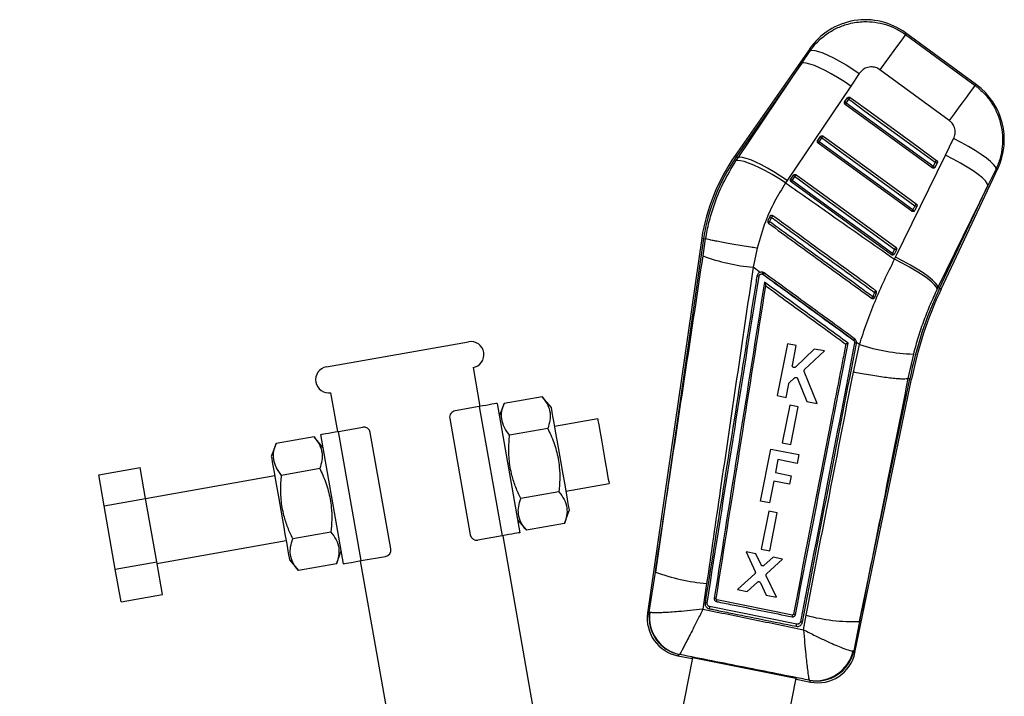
# Model space of a CAD drawing. Extents: x 46 to 629, y 29 to 396.
# Tile 3 of 12: x 254 to 344, y 91 to 153. Entities that reach past the tile are written whole.
import ezdxf

# ---------------------------------------------------------------- set-up
doc = ezdxf.new("R2010")
doc.units = 0
doc.header["$LTSCALE"] = 1.5
doc.layers.get('0').update_dxf_attribs({"linetype": 'CONTINUOUS'})
doc.styles.add('SLDTEXTSTYLE0', font='TXT', dxfattribs={"width": 0.75})
doc.dimstyles.new('SLDDIMSTYLE5', dxfattribs={"dimtxt": 5.25, "dimasz": 4.953, "dimexe": 0, "dimexo": 0.0625, "dimgap": 1.3125, "dimtad": 1, "dimdec": 4, "dimlfac": 2.5, "dimzin": 12, "dimtxsty": 'SLDTEXTSTYLE0', "dimsah": 1, "dimcen": 0.09, "dimazin": 3, "dimtfac": 1, "dimtofl": 0, "dimtmove": 0, "dimatfit": 3, "dimtolj": 1, "dimtzin": 12})

# ---------------------------------------------------------------- blocks, each defined once
blk = doc.blocks.new('_D_10')
at = {"color": 179, "linetype": 'CONTINUOUS'}
blk.add_line((274.61, 29.323), (254.792, 29.323), dxfattribs=at)
blk.add_arc((298.498, 29.323), 42.206, 100, 180, dxfattribs=at)
for points in [[(291.169, 70.887), (286.174, 70.485), (286.525, 69.002)], [(256.292, 29.323), (257.342, 34.223), (255.821, 34.312)]]:
    blk.add_solid(points, dxfattribs=at)
at = {"color": 179, "linetype": 'CONTINUOUS', "insert": (254.289, 51.658, 0.06), "char_height": 5.25, "attachment_point": 1, "rotation": 54.59006, "style": 'SLDTEXTSTYLE0'}
blk.add_mtext('80°', dxfattribs=at)

msp = doc.modelspace()

# ---------------------------------------------------------------- linework, layer by layer
at = {"color": 7, "linetype": 'CONTINUOUS'}
for p, q in [((341.813191, 146.697971), (335.315365, 151.454386)), ((326.553362, 149.998474), (319.729976, 140.227365)), ((325.822829, 148.668205), (326.597701, 149.819579)), ((325.822829, 148.668205), (319.863358, 140.134221)), ((319.998877, 140.039593), (325.822829, 148.668205)), ((331.092156, 147.742119), (330.314945, 146.592524)), ((339.321897, 143.435806), (332.972147, 148.082071)), ((330.314945, 146.592524), (324.490473, 137.964761)), ((329.754873, 145.150301), (329.761583, 145.160663)), ((329.761583, 145.160663), (330.0046, 145.508671)), ((329.892363, 145.030021), (329.804074, 144.908687)), ((329.892363, 145.030021), (330.135385, 145.378029)), ((337.767879, 139.11179), (329.804074, 144.908687)), ((327.285723, 141.614461), (327.292478, 141.624894)), ((327.292478, 141.624894), (327.535497, 141.972902)), ((327.423271, 141.494253), (327.666291, 141.842252)), ((338.982553, 140.272087), (339.722436, 141.78437)), ((335.898352, 135.13959), (327.334973, 141.372928)), ((319.798761, 139.739391), (319.998877, 140.039593)), ((319.863358, 140.134221), (319.998877, 140.039593)), ((334.410486, 130.9423), (338.982553, 140.272087)), ((338.04015, 139.624047), (337.856146, 139.233088)), ((337.856146, 139.233088), (337.767879, 139.11179)), ((338.039819, 139.180347), (338.012724, 139.138996)), ((338.223823, 139.571306), (338.039819, 139.180347)), ((338.58361, 128.032389), (343.764511, 139.040291)), ((343.602725, 139.011878), (342.860214, 137.500944)), ((324.490473, 137.964761), (324.345399, 137.745124)), ((324.816589, 138.078648), (324.823375, 138.089135)), ((324.823375, 138.089135), (325.066394, 138.437143)), ((334.028826, 131.1674), (324.86587, 137.837168)), ((324.954175, 137.958476), (325.197194, 138.306483)), ((342.860214, 137.500944), (338.289144, 128.170988)), ((338.436415, 128.101671), (342.860214, 137.500944)), ((335.986637, 135.260889), (335.898352, 135.13959)), ((336.170641, 135.651847), (335.986637, 135.260889)), ((336.170293, 135.208148), (336.143256, 135.166868)), ((336.354301, 135.599115), (336.170293, 135.208148)), ((322.901655, 134.659743), (322.732622, 134.256151)), ((322.920569, 134.693154), (322.901655, 134.659743)), ((316.67315, 132.686621), (311.730002, 98.401221)), ((316.833966, 132.661998), (312.435016, 102.151128)), ((316.67315, 132.686621), (316.833966, 132.661998)), ((316.801395, 131.056472), (317.035802, 132.631045)), ((316.833966, 132.661998), (317.035592, 132.631117)), ((317.035802, 132.631045), (317.035592, 132.631117)), ((321.758057, 131.761107), (321.379128, 130.016812)), ((334.301124, 131.679648), (334.11712, 131.288689)), ((334.484774, 131.626916), (334.300766, 131.235957)), ((334.300766, 131.235957), (334.27377, 131.194713)), ((334.31964, 130.755698), (334.410486, 130.9423)), ((322.013242, 129.556313), (321.379128, 130.016812)), ((322.230466, 129.398563), (322.302096, 129.362657)), ((322.54174, 128.322139), (322.541638, 128.321486)), ((338.289144, 128.170988), (338.208767, 128.006747)), ((338.436415, 128.101671), (338.289144, 128.170988)), ((332.464275, 127.214691), (332.493516, 127.262121)), ((282.347358, 120.915961), (295.346821, 123.208114)), ((324.520717, 123.035273), (323.5794, 118.28551)), ((325.329023, 122.875252), (324.520717, 123.035273)), ((324.96751, 121.05101), (325.329023, 122.875252)), ((326.977634, 122.548863), (325.244824, 120.898352)), ((327.900074, 122.36624), (326.977634, 122.548863)), ((330.552602, 120.438081), (331.106707, 122.95275)), ((330.564485, 123.351845), (330.598701, 123.321706)), ((330.830631, 123.059565), (330.838401, 123.147613)), ((331.106707, 122.95275), (330.838401, 123.147613)), ((326.09024, 120.666077), (327.900074, 122.36624)), ((336.039562, 122.084921), (335.543013, 119.851951)), ((295.763576, 120.844579), (296.38871, 117.29927)), ((324.684436, 119.459504), (325.173046, 119.910298)), ((325.44056, 119.849707), (326.285295, 117.74977)), ((327.245059, 117.559744), (326.050347, 120.482856)), ((331.115634, 97.630815), (335.712001, 119.817708)), ((335.543013, 119.851951), (335.542673, 119.851862)), ((335.712001, 119.817708), (335.543013, 119.851951)), ((335.712001, 119.817708), (335.871445, 119.785397)), ((324.387764, 118.125462), (324.634436, 119.37024)), ((330.695099, 94.798916), (335.871445, 119.785397)), ((283.389248, 115.007113), (282.764114, 118.552421)), ((302.081744, 118.190367), (298.593001, 117.575207)), ((302.890009, 117.227114), (302.081744, 118.190367)), ((323.5794, 118.28551), (324.387764, 118.125462)), ((296.329621, 117.28885), (294.113804, 116.898142)), ((296.329621, 117.28885), (298.413399, 105.471158)), ((297.954554, 117.575373), (300.038332, 105.75768)), ((298.593001, 117.575207), (298.162932, 116.3936)), ((324.729484, 117.427435), (324.044989, 113.973483)), ((325.502307, 117.274429), (324.729484, 117.427435)), ((324.817861, 113.820459), (325.502307, 117.274429)), ((326.285295, 117.74977), (327.245059, 117.559744)), ((293.627108, 116.203069), (295.502508, 105.567145)), ((283.448336, 115.017533), (285.664153, 115.408242)), ((302.593049, 115.290613), (299.104305, 114.675453)), ((307.161504, 116.152523), (303.202575, 115.45446)), ((281.223515, 114.5125), (277.734773, 113.89734)), ((282.031781, 113.549247), (281.223515, 114.5125)), ((283.907181, 102.913323), (281.823403, 114.731015)), ((285.532114, 103.199841), (283.448336, 115.017533)), ((288.234627, 104.285621), (286.359227, 114.921546)), ((277.734773, 113.89734), (277.304704, 112.715733)), ((324.044989, 113.973483), (324.817861, 113.820459)), ((322.063315, 108.646513), (323.00418, 113.39641)), ((323.00418, 113.39641), (325.560354, 112.890081)), ((325.560354, 112.890081), (325.401782, 112.089535)), ((261.516362, 111.036943), (265.298024, 111.703753)), ((265.796193, 108.878489), (265.298024, 111.703753)), ((323.653959, 112.435746), (323.419694, 111.253075)), ((325.401782, 112.089535), (323.653959, 112.435746)), ((262.014533, 108.211678), (261.516362, 111.036943)), ((277.617271, 110.943079), (265.799577, 108.859302)), ((281.73482, 111.612746), (278.246078, 110.997586)), ((323.419694, 111.253075), (324.858199, 110.968135)), ((324.858199, 110.968135), (324.701618, 110.177657)), ((304.244465, 109.545612), (308.203392, 110.243679)), ((323.263114, 110.462597), (322.871668, 108.486394)), ((324.701618, 110.177657), (323.263114, 110.462597)), ((303.615658, 109.491105), (300.126915, 108.875949)), ((262.014533, 108.211678), (265.796193, 108.878489)), ((263.03703, 102.412805), (262.014533, 108.211678)), ((266.818692, 103.079615), (265.796193, 108.878489)), ((322.871668, 108.486394), (322.063315, 108.646513)), ((304.126963, 106.591356), (304.557032, 107.772958)), ((322.805853, 107.716131), (322.12136, 104.26213)), ((323.578678, 107.563124), (322.805853, 107.716131)), ((322.894239, 104.109105), (323.578678, 107.563124)), ((299.829955, 106.939448), (300.638219, 105.976195)), ((304.126963, 106.591356), (300.638219, 105.976195)), ((282.75743, 105.813238), (279.268687, 105.198078)), ((298.413399, 105.471158), (296.197582, 105.080449)), ((298.472488, 105.481578), (307.068072, 56.733594)), ((266.841466, 102.950454), (278.659159, 105.034235)), ((283.268734, 102.913484), (283.698804, 104.095091)), ((285.532114, 103.199841), (287.747931, 103.590549)), ((321.6179, 103.822735), (320.730695, 103.998388)), ((320.730695, 103.998388), (321.570074, 102.194741)), ((322.103778, 102.8073), (321.6179, 103.822735)), ((322.12136, 104.26213), (322.894239, 104.109105)), ((263.03703, 102.412805), (266.818692, 103.079615)), ((267.343019, 100.106007), (266.818692, 103.079615)), ((278.971726, 103.261581), (279.779992, 102.298328)), ((283.268734, 102.913484), (279.779992, 102.298328)), ((291.984832, 66.259131), (285.473026, 103.18942)), ((323.201848, 103.509131), (322.364717, 102.754894)), ((322.615658, 102.006522), (324.070836, 103.337085)), ((324.070836, 103.337085), (323.201848, 103.509131)), ((263.561359, 99.439196), (263.03703, 102.412805)), ((311.881754, 98.499323), (312.435016, 102.151128)), ((321.530887, 102.001863), (319.940214, 100.565357)), ((323.510574, 99.858439), (322.578064, 101.813344)), ((317.127353, 101.101835), (316.788939, 98.766587)), ((320.844316, 100.386351), (321.776292, 101.238534)), ((322.039626, 101.185913), (322.570755, 100.044521)), ((263.561359, 99.439196), (267.343019, 100.106007)), ((319.940214, 100.565357), (320.844316, 100.386351)), ((322.570755, 100.044521), (323.510574, 99.858439)), ((317.999006, 99.716107), (317.998961, 99.715821)), ((324.966857, 98.229363), (318.06417, 99.622892)), ((311.881754, 98.499323), (311.918407, 98.483065)), ((325.367365, 97.388889), (317.396486, 98.996006)), ((325.063569, 98.294693), (325.06035, 98.282967)), ((325.982597, 96.885872), (326.234248, 98.200798)), ((325.877966, 97.543201), (325.883219, 97.566844)), ((331.115634, 97.630815), (330.584284, 94.951619)), ((314.646466, 94.617603), (314.63424, 94.611251)), ((330.518185, 94.945334), (330.584284, 94.951619)), ((311.088279, 70.244122), (315.854859, 94.30792)), ((314.491282, 94.500722), (315.641682, 94.27285)), ((325.295158, 92.437973), (315.831647, 94.312516)), ((325.271892, 92.442582), (321.514416, 73.473191)), ((325.455657, 92.328888), (326.621481, 92.097959)), ((326.523958, 92.259472), (326.508497, 92.275423))]:
    msp.add_line(p, q, dxfattribs=at)
at = {"color": 8, "linetype": 'CONTINUOUS'}
msp.add_line((319.863358, 140.134221), (319.729976, 140.227365), dxfattribs=at)
at = {"color": 8, "linetype": 'CONTINUOUS', "flags": 128}
for points in [[(335.315365, 151.454386), (335.316903, 151.436639), (335.328749, 151.299792)], [(326.597701, 149.819579), (326.55848, 149.977821), (326.553362, 149.998474)], [(341.677592, 146.652257), (341.798171, 146.692911), (341.813191, 146.697971)], [(343.764511, 139.040291), (343.746657, 139.037162), (343.602725, 139.011878)], [(338.436415, 128.101671), (338.500788, 128.07137), (338.546792, 128.049716), (338.574406, 128.036725), (338.58361, 128.032389)], [(311.730002, 98.401221), (311.746636, 98.411973), (311.881754, 98.499323)], [(314.63424, 94.611251), (314.506953, 94.512836), (314.491282, 94.500722)], [(330.584284, 94.951619), (330.682944, 94.815667), (330.695099, 94.798916)], [(326.621481, 92.097959), (326.610786, 92.115675), (326.523958, 92.259472)]]:
    msp.add_lwpolyline(points, dxfattribs=at)
at = {"color": 7, "linetype": 'CONTINUOUS', "flags": 128}
for points in [[(335.328749, 151.299792), (335.254948, 151.199254), (335.105514, 150.995388), (334.884486, 150.693694), (334.597843, 150.30235), (334.25334, 149.831927), (333.860298, 149.295163), (333.429348, 148.70657), (332.972147, 148.082071)], [(335.328749, 151.299792), (338.528781, 148.957276), (341.677592, 146.652257)], [(326.597701, 149.819579), (326.763669, 149.8622), (327.01478, 149.841833), (327.345431, 149.758917), (327.748246, 149.615311), (328.214232, 149.414226), (328.732996, 149.160141), (329.292952, 148.858723), (329.881617, 148.516696), (330.485842, 148.141715), (331.092156, 147.742119)], [(330.314945, 146.592524), (329.710836, 146.989688), (329.108747, 147.362506), (328.521996, 147.702753), (327.963555, 148.002884), (327.445782, 148.256263), (326.980128, 148.457294), (326.576889, 148.601526), (326.24499, 148.685774), (325.99177, 148.708161), (325.822829, 148.668205)], [(341.677592, 146.652257), (341.6038, 146.551737), (341.454414, 146.347943), (341.233476, 146.046382), (340.946954, 145.6552), (340.602598, 145.184991), (340.209722, 144.648441), (339.778937, 144.060081), (339.321897, 143.435806)], [(337.856146, 139.233088), (337.560723, 139.44813), (336.379035, 140.308296), (331.652277, 143.748963), (329.892363, 145.030021)], [(330.135385, 145.378029), (330.156176, 145.406595), (330.176905, 145.43508), (330.196798, 145.462402), (330.215105, 145.487544), (330.231131, 145.509556), (330.244278, 145.527616), (330.25405, 145.541027), (330.260076, 145.549297)], [(330.135385, 145.378029), (330.430808, 145.162987), (331.612495, 144.302821), (336.339249, 140.862155), (338.04015, 139.624047)], [(330.260076, 145.549297), (330.555499, 145.334255), (331.737191, 144.474098), (336.463959, 141.03345), (338.164864, 139.795351)], [(327.334973, 141.372928), (327.336594, 141.375154), (327.341408, 141.38177), (327.349271, 141.392579), (327.359947, 141.407242), (327.37311, 141.425329), (327.388369, 141.446295), (327.405258, 141.469505), (327.423271, 141.494253)], [(335.986637, 135.260889), (335.691214, 135.47593), (334.509522, 136.336097), (329.782764, 139.776754), (327.423271, 141.494253)], [(327.666291, 141.842252), (327.687082, 141.870817), (327.707814, 141.899302), (327.727707, 141.926625), (327.74601, 141.951775), (327.762037, 141.973787), (327.775182, 141.991839), (327.784952, 142.005259), (327.790978, 142.013538)], [(327.666291, 141.842252), (327.961714, 141.62721), (329.143401, 140.767053), (333.870164, 137.326386), (336.170641, 135.651847)], [(327.790978, 142.013538), (328.086401, 141.798496), (329.268093, 140.938329), (333.99486, 137.497681), (336.295342, 135.823151)], [(343.602725, 139.011878), (343.54888, 139.190888), (343.381237, 139.41943), (343.104196, 139.691505), (342.725017, 139.999985), (342.253645, 140.33679), (341.702434, 140.693077), (341.085838, 141.059503), (340.42002, 141.426474), (339.722436, 141.78437)], [(324.345399, 137.745124), (323.732136, 138.13138), (323.121115, 138.493407), (322.525915, 138.823175), (321.959759, 139.113337), (321.435226, 139.357462), (320.963976, 139.550116), (320.556472, 139.687025), (320.221775, 139.76514), (319.96732, 139.782727), (319.798761, 139.739391)], [(324.490473, 137.964761), (323.88643, 138.361844), (323.284415, 138.734573), (322.69774, 139.074713), (322.13938, 139.374745), (321.621678, 139.628026), (321.156087, 139.828959), (320.752899, 139.973101), (320.421032, 140.057268), (320.167824, 140.079593), (319.998877, 140.039593)], [(338.04015, 139.624047), (338.060941, 139.652613), (338.08167, 139.681098), (338.101568, 139.70842), (338.119874, 139.733571), (338.135905, 139.755583), (338.149056, 139.773643), (338.158833, 139.787063), (338.164864, 139.795351)], [(342.860214, 137.500944), (342.8015, 137.681556), (342.630406, 137.91109), (342.351372, 138.183594), (341.971629, 138.491994), (341.501031, 138.828307), (340.951786, 139.183789), (340.338137, 139.54924), (339.675998, 139.915174), (338.982553, 140.272087)], [(324.954175, 137.958476), (324.936162, 137.933728), (324.919273, 137.910527), (324.904013, 137.88957), (324.890848, 137.871483), (324.880171, 137.856811), (324.872307, 137.846011), (324.867491, 137.839395), (324.86587, 137.837168)], [(334.11712, 131.288689), (333.821697, 131.503731), (332.640005, 132.363897), (327.913242, 135.804546), (324.954175, 137.958476)], [(325.321875, 138.477769), (325.315851, 138.46949), (325.306083, 138.456079), (325.292938, 138.438019), (325.276914, 138.415998), (325.25861, 138.390857), (325.238717, 138.363525), (325.217986, 138.335049), (325.197194, 138.306483)], [(325.197194, 138.306483), (325.492617, 138.091442), (326.674307, 137.231275), (331.40107, 133.790627), (334.301124, 131.679648)], [(325.321875, 138.477769), (325.617298, 138.262728), (326.798992, 137.40257), (331.525761, 133.961922), (334.425815, 131.850952)], [(336.170641, 135.651847), (336.191433, 135.680413), (336.212162, 135.708889), (336.232055, 135.736221), (336.250361, 135.761371), (336.266392, 135.783383), (336.279539, 135.801443), (336.289311, 135.814872), (336.295342, 135.823151)], [(334.425815, 131.850952), (334.419789, 131.842673), (334.410017, 131.829253), (334.396874, 131.811183), (334.380843, 131.789171), (334.362542, 131.764021), (334.342649, 131.73669), (334.321915, 131.708213), (334.301124, 131.679648)], [(334.11712, 131.288689), (334.099109, 131.263941), (334.08222, 131.240749), (334.066962, 131.219783), (334.053802, 131.201705), (334.043126, 131.187042), (334.035263, 131.176233), (334.030449, 131.169626), (334.028826, 131.1674)], [(338.208767, 128.006747), (338.149119, 128.186804), (337.976953, 128.415167), (337.696724, 128.685936), (337.315699, 128.992074), (336.84375, 129.325661), (336.293111, 129.678049), (335.67804, 130.040112), (335.014488, 130.40246), (334.31964, 130.755698)], [(338.289144, 128.170988), (338.230394, 128.351581), (338.059238, 128.581106), (337.780105, 128.853628), (337.400251, 129.162055), (336.929519, 129.498395), (336.380131, 129.853913), (335.766334, 130.2194), (335.104061, 130.58536), (334.410486, 130.9423)], [(297.954554, 117.575373), (297.923331, 117.569865), (297.830863, 117.553562), (297.680703, 117.527084), (297.478622, 117.491451), (297.232385, 117.448035), (296.951456, 117.398499), (296.64663, 117.344747), (296.329621, 117.28885)], [(302.890009, 117.227114), (302.899319, 117.174315), (302.92704, 117.017102), (302.972552, 116.758984), (303.034841, 116.405733), (303.112513, 115.965229), (303.203835, 115.447321), (303.306765, 114.863574), (303.419005, 114.227032), (303.538047, 113.551911), (303.661232, 112.85329), (303.785808, 112.146783), (303.908994, 111.448161), (304.028036, 110.77304), (304.140276, 110.136498), (304.243206, 109.552751), (304.334528, 109.034844), (304.4122, 108.59434), (304.474488, 108.241088), (304.520001, 107.982971), (304.547722, 107.825757), (304.557032, 107.772958)], [(307.161504, 116.152523), (307.165767, 116.128343), (307.187692, 116.004), (307.227499, 115.778243), (307.283749, 115.459235), (307.354409, 115.058504), (307.436925, 114.59053), (307.528315, 114.072233), (307.625275, 113.52234), (307.724302, 112.96073), (307.821816, 112.407699), (307.914295, 111.883233), (307.998392, 111.406292), (308.07107, 110.994112), (308.129703, 110.66159)], [(281.823403, 114.731015), (281.854626, 114.736518), (281.947094, 114.752826), (282.097254, 114.779304), (282.299335, 114.814932), (282.545572, 114.858353), (282.826501, 114.907889), (283.131327, 114.961636), (283.448336, 115.017533)], [(277.304704, 112.715733), (277.314013, 112.662938), (277.341734, 112.505725), (277.387247, 112.247607), (277.449535, 111.894351), (277.527208, 111.453847), (277.618529, 110.93594), (277.721459, 110.352197), (277.833699, 109.715651), (277.952741, 109.04053), (278.075926, 108.341913), (278.200504, 107.635401), (278.323689, 106.936784), (278.442731, 106.261663), (278.554971, 105.625117), (278.657901, 105.041374), (278.749222, 104.523462), (278.826894, 104.082963), (278.889182, 103.729707), (278.934696, 103.471589), (278.962416, 103.314376), (278.971726, 103.261581)], [(308.129703, 110.66159), (308.172171, 110.420745), (308.196939, 110.280278), (308.203392, 110.243679)], [(300.038332, 105.75768), (300.007109, 105.752173), (299.914641, 105.735869), (299.764482, 105.709392), (299.5624, 105.673758), (299.316163, 105.630342), (299.035234, 105.580806), (298.730408, 105.527055), (298.413399, 105.471158)], [(283.907181, 102.913323), (283.938404, 102.918826), (284.030872, 102.935129), (284.181032, 102.961607), (284.383113, 102.99724), (284.62935, 103.040661), (284.910279, 103.090197), (285.215106, 103.143944), (285.532114, 103.199841)]]:
    msp.add_lwpolyline(points, dxfattribs=at)
at = {"color": 7, "linetype": 'CONTINUOUS'}
for centre, radius, start, end in [((331.646276, 146.441975), 6.2118, 53.6052764, 145.16187049), ((338.144101, 141.68556), 6.2118, 334.67954188, 53.95899751), ((330.020828, 145.289402), 0.28945, 206.40873455, 243.65201098), ((330.263841, 145.63741), 0.289447, 206.40917506, 243.65352893), ((327.551712, 141.753636), 0.289442, 206.41012704, 243.65649368), ((327.794779, 142.101674), 0.289498, 206.41122219, 243.65147751), ((334.7154, 129.762706), 18.277639, 145.072528, 170.79499822), ((334.7154, 129.762706), 18.114955, 145.072528, 170.79022316), ((338.218816, 139.900065), 0.328797, 237.08500948, 270.87249262), ((338.034813, 139.50911), 0.328801, 237.08520555, 270.87229656), ((325.082674, 138.217913), 0.289517, 206.41082792, 243.65088841), ((325.325664, 138.565892), 0.289478, 206.40824132, 243.65347501), ((336.165299, 135.536892), 0.328783, 237.08433173, 270.87021071), ((336.349243, 135.927698), 0.328622, 237.07858097, 270.88185493), ((323.170859, 134.98018), 0.846327, 238.81450937, 251.03238645), ((323.288772, 135.211049), 0.673645, 234.92418353, 250.28321156), ((348.363739, 116.230004), 31.253987, 143.69655507, 144.05377202), ((339.346853, 122.161728), 20.373321, 143.85058852, 144.3358523), ((334.479741, 131.955554), 0.328677, 237.08153999, 270.87741616), ((323.024272, 147.858504), 17.917379, 249.67715828, 264.73177791), ((334.295718, 131.564526), 0.328608, 237.0779346, 270.88028162), ((321.766722, 128.543559), 0.677545, 77.08351966, 93.15029079), ((320.588574, 129.945339), 1.730541, 341.58142882, 347.13672524), ((329.643339, 124.069262), 9.050628, 143.14829352, 144.20655042), ((370.811414, 112.864274), 35.781545, 154.79583065, 168.79440523), ((370.811414, 112.864274), 35.618861, 154.79583065, 168.79586974), ((345.639417, 117.58526), 16.501654, 143.82137779, 144.42471509), ((332.761468, 128.256513), 1.02986, 244.59242416, 254.91909621), ((352.522224, 113.206695), 24.741812, 143.62816301, 144.07681431), ((332.844139, 128.454234), 0.814393, 243.92682098, 257.04156444), ((336.764267, 118.888357), 7.639374, 143.00275725, 144.24827546), ((331.867943, 122.02812), 1.812275, 129.18827919, 134.45580034), ((295.555198, 122.026348), 1.2, 280, 100), ((330.60227, 122.585187), 0.526482, 64.29417826, 83.67208687), ((336.623124, 139.855388), 17.780046, 251.92516634, 268.11914634), ((282.555736, 119.734192), 1.2, 100, 280), ((294.217993, 116.307259), 0.6, 100, 190), ((285.768342, 114.817357), 0.6, 10, 100), ((296.093393, 105.671335), 0.6, 190, 280), ((287.643743, 104.181434), 0.6, 280, 10), ((318.852168, 119.831515), 18.808932, 250.0514757, 264.73847643), ((311.865051, 100.743123), 6.299524, 348.223595, 349.75672753), ((315.165776, 97.905862), 3.4713, 171.6385585, 258.96489209), ((315.335372, 98.025925), 3.485912, 172.19492316, 258.39676553), ((315.384516, 98.033882), 3.495094, 172.61604542, 257.80921519), ((330.640035, 114.745057), 17.120849, 255.08803318, 271.5918188), ((327.106931, 95.722533), 3.498671, 260.15136067, 347.16515754), ((327.175646, 95.684577), 3.486551, 259.22721358, 347.8644954), ((327.295975, 95.5031), 3.4713, 258.67295439, 348.43042681)]:
    msp.add_arc(centre, radius, start, end, dxfattribs=at)
for centre, major_axis, start_param, end_param in [((324.314581, 136.13735), (8.674695, 41.864137), 3.141928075, 3.201772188), ((333.396597, 134.338375), (7.939141, 42.009836), 3.08141312, 3.141257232)]:
    msp.add_ellipse(centre, major_axis=major_axis, ratio=0.069924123, start_param=start_param, end_param=end_param, dxfattribs=at)
for points, knots in [([(326.597701, 149.819579), (326.610788, 149.838126), (326.834104, 150.154617), (327.328757, 150.727158), (328.175083, 151.422991), (329.128698, 151.955474), (330.244278, 152.348324), (331.396696, 152.509885), (332.529529, 152.449431), (333.522752, 152.230485), (334.475062, 151.857977), (335.044187, 151.485854), (335.328749, 151.299792)], [0, 0, 0, 0, 0.006912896, 0.117964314, 0.229014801, 0.338921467, 0.448826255, 0.587594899, 0.690334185, 0.793072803, 0.896536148, 1, 1, 1, 1]), ([(332.972147, 148.082071), (332.971453, 148.082578), (332.853396, 148.168774), (332.587283, 148.302295), (332.194361, 148.353189), (331.798495, 148.292309), (331.405166, 148.115429), (331.198291, 147.868701), (331.092156, 147.742119)], [0, 0, 0, 0, 0.00120334, 0.204636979, 0.408048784, 0.546680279, 0.767427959, 1, 1, 1, 1]), ([(341.677592, 146.652257), (341.970012, 146.412076), (342.524726, 145.956459), (343.175417, 145.117385), (343.694585, 144.188004), (344.043875, 143.1684), (344.209159, 142.095259), (344.19266, 141.041451), (344.00605, 139.99505), (343.737167, 139.339603), (343.602725, 139.011878)], [0, 0, 0, 0, 0.1328490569, 0.2520117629, 0.3711752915, 0.5063240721, 0.6288594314, 0.7513946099, 0.875696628, 1, 1, 1, 1]), ([(329.804074, 144.908687), (329.788827, 144.922227), (329.758337, 144.949304), (329.732627, 145.006022), (329.725853, 145.067051), (329.736662, 145.116581), (329.750603, 145.142394), (329.754873, 145.150301)], [0, 0, 0, 0, 0.223190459, 0.446326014, 0.671073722, 0.89924343, 1, 1, 1, 1]), ([(330.0046, 145.508671), (330.014875, 145.521122), (330.038024, 145.549176), (330.088885, 145.57716), (330.149469, 145.588041), (330.210012, 145.579348), (330.243875, 145.559022), (330.260076, 145.549297)], [0, 0, 0, 0, 0.169236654, 0.381319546, 0.593390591, 0.805463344, 1, 1, 1, 1]), ([(339.722436, 141.78437), (339.724203, 141.788012), (339.790999, 141.925702), (339.876719, 142.222396), (339.854752, 142.61223), (339.733518, 142.971857), (339.561171, 143.239589), (339.385071, 143.384), (339.321897, 143.435806)], [0, 0, 0, 0, 0.0066603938, 0.2518118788, 0.4971838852, 0.6319874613, 0.8679799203, 1, 1, 1, 1]), ([(327.334973, 141.372928), (327.319726, 141.386468), (327.289236, 141.413545), (327.263524, 141.470259), (327.256752, 141.531287), (327.267558, 141.580782), (327.281471, 141.606577), (327.285723, 141.614461)], [0, 0, 0, 0, 0.223267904, 0.446485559, 0.671279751, 0.89953071, 1, 1, 1, 1]), ([(327.535497, 141.972902), (327.545748, 141.985334), (327.568869, 142.013371), (327.619695, 142.041351), (327.68027, 142.052277), (327.740848, 142.043599), (327.774746, 142.023271), (327.790978, 142.013538)], [0, 0, 0, 0, 0.1689234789, 0.3809917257, 0.5930710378, 0.8051530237, 1, 1, 1, 1]), ([(317.035592, 132.631117), (317.129262, 133.127819), (317.317314, 134.125001), (317.831487, 135.83382), (318.601032, 137.75116), (319.397127, 139.072677), (319.798761, 139.739391)], [0, 0, 0, 0, 0.1969325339, 0.3953627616, 0.6949567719, 1, 1, 1, 1]), ([(338.164864, 139.795351), (338.166235, 139.794332), (338.184017, 139.781125), (338.213567, 139.749154), (338.238636, 139.692227), (338.243463, 139.630538), (338.23274, 139.590277), (338.224001, 139.571684), (338.223823, 139.571306)], [0, 0, 0, 0, 0.020356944, 0.263990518, 0.50763491, 0.751273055, 0.994939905, 1, 1, 1, 1]), ([(338.012724, 139.138996), (337.997487, 139.124753), (337.967009, 139.096263), (337.906352, 139.075976), (337.843569, 139.076058), (337.79671, 139.092363), (337.773801, 139.1078), (337.767879, 139.11179)], [0, 0, 0, 0, 0.232195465, 0.464456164, 0.69459759, 0.921057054, 1, 1, 1, 1]), ([(324.86587, 137.837168), (324.850623, 137.850708), (324.820133, 137.877785), (324.794422, 137.934499), (324.787648, 137.995528), (324.798454, 138.045), (324.812349, 138.070781), (324.816589, 138.078648)], [0, 0, 0, 0, 0.223319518, 0.446589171, 0.671437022, 0.899743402, 1, 1, 1, 1]), ([(325.066394, 138.437143), (325.076631, 138.449556), (325.099737, 138.477576), (325.150528, 138.505577), (325.211103, 138.516517), (325.271707, 138.507855), (325.305624, 138.487515), (325.321875, 138.477769)], [0, 0, 0, 0, 0.168690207, 0.380768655, 0.592849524, 0.804927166, 1, 1, 1, 1]), ([(324.345399, 137.745124), (324.001181, 137.182781), (323.307483, 136.0495), (322.397866, 134.049259), (321.986586, 132.578396), (321.758057, 131.761107)], [0, 0, 0, 0, 0.304423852, 0.613500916, 1, 1, 1, 1]), ([(324.345399, 137.745124), (325.740532, 136.764979), (329.062474, 134.431163), (332.389742, 132.104956), (334.31964, 130.755698)], [0, 0, 0, 0, 0.41997534, 1, 1, 1, 1]), ([(336.143256, 135.166868), (336.128027, 135.152616), (336.097566, 135.124108), (336.036917, 135.103793), (335.974137, 135.103856), (335.927234, 135.12013), (335.904299, 135.135584), (335.898352, 135.13959)], [0, 0, 0, 0, 0.232117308, 0.464303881, 0.694353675, 0.920757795, 1, 1, 1, 1]), ([(336.295342, 135.823151), (336.296687, 135.822153), (336.314455, 135.808979), (336.343995, 135.777035), (336.369083, 135.720119), (336.373955, 135.658428), (336.363219, 135.618149), (336.354491, 135.59952), (336.354301, 135.599115)], [0, 0, 0, 0, 0.019967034, 0.263630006, 0.507286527, 0.750942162, 0.994584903, 1, 1, 1, 1]), ([(322.732622, 134.256151), (322.726795, 134.236322), (322.715141, 134.196663), (322.724076, 134.134375), (322.750268, 134.078889), (322.780186, 134.052663), (322.794579, 134.040045)], [0, 0, 0, 0, 0.254749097, 0.509522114, 0.764036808, 1, 1, 1, 1]), ([(322.895774, 134.179806), (322.929421, 134.262532), (322.983478, 134.395439), (323.040118, 134.527164), (323.061503, 134.576899)], [0, 0, 0, 0, 0.622435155, 1, 1, 1, 1]), ([(323.17638, 134.734291), (323.159637, 134.744244), (323.125174, 134.764731), (323.063737, 134.772596), (323.002903, 134.760632), (322.953018, 134.732174), (322.930242, 134.704787), (322.920569, 134.693154)], [0, 0, 0, 0, 0.201754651, 0.415290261, 0.628826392, 0.842352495, 1, 1, 1, 1]), ([(323.061503, 134.576899), (323.160007, 134.50526), (323.652527, 134.147066), (325.721108, 132.642645), (328.282472, 130.779863), (330.931524, 128.85334), (332.004503, 128.073027), (332.486198, 127.722719)], [0, 0, 0, 0, 0.031355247, 0.15677593, 0.658459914, 0.846671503, 1, 1, 1, 1]), ([(332.600478, 127.879163), (332.502293, 127.950582), (332.010112, 128.308585), (329.941984, 129.812972), (326.89879, 132.026577), (324.249605, 133.953617), (323.17638, 134.734291)], [0, 0, 0, 0, 0.031255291, 0.156675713, 0.658356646, 1, 1, 1, 1]), ([(322.794579, 134.040045), (324.365107, 132.89761), (327.506164, 130.612739), (330.647232, 128.327889), (332.217767, 127.185464)], [0, 0, 0, 0, 0.499999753, 1, 1, 1, 1]), ([(332.319601, 127.326262), (332.221096, 127.397897), (331.728565, 127.756077), (329.659965, 129.26047), (327.099491, 131.122567), (324.450753, 133.048914), (323.37808, 133.829039), (322.895774, 134.179806)], [0, 0, 0, 0, 0.03135803, 0.156790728, 0.658520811, 0.84646079, 1, 1, 1, 1]), ([(321.758057, 131.761107), (321.730385, 131.765473), (321.533531, 131.796539), (321.067132, 131.871022), (320.371633, 131.984819), (319.617948, 132.112093), (318.928297, 132.232858), (318.319598, 132.344047), (317.811948, 132.442208), (317.418755, 132.524657), (317.143466, 132.590386), (317.07169, 132.617492), (317.035802, 132.631045)], [0, 0, 0, 0, 0.0117320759, 0.0834603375, 0.1980319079, 0.3126035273, 0.4271713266, 0.5417391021, 0.6563043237, 0.7708693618, 0.8854347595, 1, 1, 1, 1]), ([(334.425815, 131.850952), (334.441253, 131.837259), (334.472129, 131.809871), (334.49811, 131.752622), (334.50483, 131.691348), (334.494883, 131.649034), (334.485646, 131.628823), (334.484774, 131.626916)], [0, 0, 0, 0, 0.243644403, 0.487308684, 0.730974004, 0.974610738, 1, 1, 1, 1]), ([(312.435016, 102.151128), (312.864346, 104.9945), (314.319277, 114.630237), (315.775138, 124.264879), (316.801395, 131.056472)], [0, 0, 0, 0, 0.2950860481, 1, 1, 1, 1]), ([(331.106707, 122.95275), (331.323997, 123.614415), (331.758569, 124.937717), (332.526206, 126.906927), (333.371604, 128.858399), (334.00363, 130.123269), (334.31964, 130.755698)], [0, 0, 0, 0, 0.2468892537, 0.493768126, 0.7468864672, 1, 1, 1, 1]), ([(334.27377, 131.194713), (334.258545, 131.18046), (334.228091, 131.151948), (334.167454, 131.131599), (334.104673, 131.131648), (334.057743, 131.147914), (334.034791, 131.16338), (334.028826, 131.1674)], [0, 0, 0, 0, 0.2320456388, 0.4641805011, 0.6941938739, 0.9205244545, 1, 1, 1, 1]), ([(321.379128, 130.016812), (320.373335, 123.223615), (318.946563, 113.587088), (317.54183, 103.946394), (317.127353, 101.101835)], [0, 0, 0, 0, 0.7049425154, 1, 1, 1, 1]), ([(321.729487, 129.22008), (321.710423, 129.100156), (321.615105, 128.500538), (321.214781, 125.982127), (319.651052, 116.142629), (318.16537, 106.781587), (316.984261, 99.339615)], [0, 0, 0, 0, 0.012041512, 0.060207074, 0.252870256, 1, 1, 1, 1]), ([(317.168498, 99.32429), (317.959778, 104.304589), (319.542331, 114.265149), (321.126228, 124.224369), (321.918174, 129.20396)], [0, 0, 0, 0, 0.5000018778, 1, 1, 1, 1]), ([(321.802848, 129.399663), (321.778332, 129.357975), (321.744957, 129.301223), (321.732732, 129.2371), (321.729487, 129.22008)], [0, 0, 0, 0, 0.734564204, 1, 1, 1, 1]), ([(322.013242, 129.556313), (322.006251, 129.553804), (321.954403, 129.5352), (321.875845, 129.488489), (321.824177, 129.425617), (321.802848, 129.399663)], [0, 0, 0, 0, 0.083844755, 0.621808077, 1, 1, 1, 1]), ([(321.918174, 129.20396), (321.925891, 129.232617), (321.940789, 129.287936), (321.996908, 129.353668), (322.067635, 129.396397), (322.149654, 129.414993), (322.203528, 129.40404), (322.230466, 129.398563)], [0, 0, 0, 0, 0.212415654, 0.410045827, 0.607016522, 0.803505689, 1, 1, 1, 1]), ([(322.401112, 129.49734), (322.359755, 129.521526), (322.277042, 129.569896), (322.137822, 129.587055), (322.052389, 129.565973), (322.013242, 129.556313)], [0, 0, 0, 0, 0.3514049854, 0.7028008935, 1, 1, 1, 1]), ([(330.598701, 123.321706), (328.363276, 124.945037), (325.573871, 126.97066), (322.784449, 128.996274), (322.230466, 129.398563)], [0, 0, 0, 0, 0.801398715, 1, 1, 1, 1]), ([(322.302096, 129.362657), (323.679148, 128.360829), (326.433247, 126.357175), (329.187407, 124.353621), (330.564485, 123.351845)], [0, 0, 0, 0, 0.500000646, 1, 1, 1, 1]), ([(330.662971, 123.485553), (329.285986, 124.487502), (326.532016, 126.4914), (323.77808, 128.49536), (322.401112, 129.49734)], [0, 0, 0, 0, 0.500000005, 1, 1, 1, 1]), ([(322.416369, 128.657004), (321.64188, 123.787118), (320.109969, 114.154669), (318.57932, 104.521161), (317.822523, 99.758075)], [0, 0, 0, 0, 0.505570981, 1, 1, 1, 1]), ([(317.998961, 99.715821), (318.760122, 104.512424), (320.273331, 114.048197), (321.788577, 123.582865), (322.541638, 128.321486)], [0, 0, 0, 0, 0.503011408, 1, 1, 1, 1]), ([(322.416369, 128.657004), (322.416654, 128.656316), (322.434606, 128.612897), (322.468592, 128.529317), (322.508271, 128.426678), (322.531167, 128.362418), (322.540875, 128.331285), (322.541475, 128.32494), (322.54174, 128.322139)], [0, 0, 0, 0, 0.005320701, 0.335582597, 0.640500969, 0.809010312, 0.915691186, 1, 1, 1, 1]), ([(330.068043, 123.090419), (328.817555, 124.000119), (326.266973, 125.855607), (323.716439, 127.711176), (322.416369, 128.657004)], [0, 0, 0, 0, 0.490275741, 1, 1, 1, 1]), ([(322.541638, 128.321486), (322.544525, 128.319385), (322.941372, 128.030658), (324.913893, 126.595205), (327.349799, 124.822843), (329.391724, 123.337084), (329.857875, 122.997901)], [0, 0, 0, 0, 0.001184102, 0.16271883, 0.808857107, 1, 1, 1, 1]), ([(338.208767, 128.006747), (337.991394, 127.54295), (337.556644, 126.615346), (336.979878, 125.149254), (336.461274, 123.637782), (336.180137, 122.602558), (336.039562, 122.084921)], [0, 0, 0, 0, 0.245833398, 0.4916721, 0.745823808, 1, 1, 1, 1]), ([(332.217767, 127.185464), (332.235554, 127.175019), (332.271127, 127.15413), (332.333869, 127.147397), (332.394563, 127.160503), (332.438274, 127.186772), (332.458247, 127.208218), (332.464275, 127.214691)], [0, 0, 0, 0, 0.225499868, 0.450992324, 0.676589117, 0.90239312, 1, 1, 1, 1]), ([(332.486198, 127.722719), (332.454249, 127.646686), (332.398733, 127.514567), (332.343183, 127.382378), (332.319601, 127.326262)], [0, 0, 0, 0, 0.575487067, 1, 1, 1, 1]), ([(332.493516, 127.262121), (332.540379, 127.373269), (332.596393, 127.506119), (332.652372, 127.638892), (332.661516, 127.660581)], [0, 0, 0, 0, 0.836642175, 1, 1, 1, 1]), ([(332.661516, 127.660581), (332.662432, 127.662833), (332.671037, 127.683985), (332.679269, 127.727527), (332.669969, 127.788983), (332.642786, 127.842554), (332.613849, 127.867594), (332.600478, 127.879163)], [0, 0, 0, 0, 0.029951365, 0.281312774, 0.532713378, 0.784087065, 1, 1, 1, 1]), ([(330.838401, 123.147613), (330.832866, 123.195271), (330.821796, 123.290592), (330.753838, 123.408187), (330.690175, 123.462391), (330.662971, 123.485553)], [0, 0, 0, 0, 0.364130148, 0.728285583, 1, 1, 1, 1]), ([(329.857875, 122.997901), (329.851749, 122.966364), (329.753055, 122.458277), (329.284176, 120.043989), (327.691211, 111.840742), (326.192526, 104.114704), (325.063569, 98.294693)], [0, 0, 0, 0, 0.003829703, 0.061699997, 0.293180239, 1, 1, 1, 1]), ([(325.247526, 98.274795), (326.045942, 102.386254), (327.652175, 110.657579), (329.259618, 118.930001), (330.068043, 123.090419)], [0, 0, 0, 0, 0.497073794, 1, 1, 1, 1]), ([(330.660298, 123.108461), (329.834669, 118.859537), (328.183437, 110.361814), (326.533496, 101.865547), (325.708537, 97.617475)], [0, 0, 0, 0, 0.500007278, 1, 1, 1, 1]), ([(325.883257, 97.567032), (326.707243, 101.815441), (328.355219, 110.312274), (330.005493, 118.810463), (330.830631, 123.059565)], [0, 0, 0, 0, 0.49999917, 1, 1, 1, 1]), ([(330.068043, 123.090419), (330.067357, 123.090151), (330.062732, 123.088346), (330.034857, 123.077403), (329.987297, 123.058242), (329.931427, 123.034624), (329.89075, 123.016312), (329.864699, 123.003427), (329.860048, 122.99966), (329.857875, 122.997901)], [0, 0, 0, 0, 0.007100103, 0.047798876, 0.287836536, 0.495433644, 0.676736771, 0.84898217, 1, 1, 1, 1]), ([(330.598701, 123.321706), (330.612385, 123.30453), (330.643174, 123.265886), (330.667855, 123.190514), (330.662817, 123.135811), (330.660298, 123.108461)], [0, 0, 0, 0, 0.2857305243, 0.6428754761, 1, 1, 1, 1]), ([(325.054385, 120.871168), (325.038679, 120.881305), (325.00727, 120.901579), (324.976517, 120.949471), (324.961975, 121.001283), (324.965773, 121.035404), (324.96751, 121.05101)], [0, 0, 0, 0, 0.259863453, 0.519710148, 0.780321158, 1, 1, 1, 1]), ([(325.244824, 120.898352), (325.229954, 120.886773), (325.200211, 120.863613), (325.144354, 120.850342), (325.093896, 120.853875), (325.065572, 120.866272), (325.054385, 120.871168)], [0, 0, 0, 0, 0.274355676, 0.548773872, 0.821766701, 1, 1, 1, 1]), ([(325.173046, 119.910298), (325.188333, 119.921627), (325.218912, 119.944288), (325.275582, 119.956318), (325.329749, 119.951332), (325.360392, 119.935463), (325.374222, 119.9283)], [0, 0, 0, 0, 0.262206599, 0.524485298, 0.785378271, 1, 1, 1, 1]), ([(325.374222, 119.9283), (325.389448, 119.916835), (325.417634, 119.89561), (325.43334, 119.864169), (325.440562, 119.849711)], [0, 0, 0, 0, 0.540175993, 1, 1, 1, 1]), ([(326.050347, 120.482856), (326.045014, 120.500838), (326.034349, 120.536799), (326.042297, 120.593389), (326.063027, 120.637318), (326.083052, 120.658481), (326.09024, 120.666077)], [0, 0, 0, 0, 0.280335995, 0.560621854, 0.842285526, 1, 1, 1, 1]), ([(326.234248, 98.200798), (326.889311, 101.603103), (328.316763, 109.01709), (329.767574, 116.428041), (330.552602, 120.438081)], [0, 0, 0, 0, 0.4589034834, 1, 1, 1, 1]), ([(335.542673, 119.851862), (335.501275, 119.836277), (335.418478, 119.805106), (335.128551, 119.793943), (334.722719, 119.810385), (334.204791, 119.855345), (333.58853, 119.928007), (332.894175, 120.025441), (332.138787, 120.145781), (331.389624, 120.277199), (330.855796, 120.378274), (330.592252, 120.43026), (330.552602, 120.438081)], [0, 0, 0, 0, 0.111332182, 0.222664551, 0.333996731, 0.44532887, 0.556661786, 0.667994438, 0.779328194, 0.890661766, 0.983550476, 1, 1, 1, 1]), ([(335.542673, 119.851862), (334.742979, 115.839873), (333.266456, 108.432302), (331.791668, 101.025874), (331.115634, 97.630815)], [0, 0, 0, 0, 0.541606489, 1, 1, 1, 1]), ([(324.634436, 119.37024), (324.6397, 119.388345), (324.649501, 119.422053), (324.673382, 119.447654), (324.684436, 119.459504)], [0, 0, 0, 0, 0.537121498, 1, 1, 1, 1]), ([(302.081744, 118.190367), (302.255689, 117.961535), (302.607352, 117.498908), (302.836106, 116.761927), (302.822523, 116.016476), (302.670006, 115.534041), (302.593049, 115.290613)], [0, 0, 0, 0, 0.264605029, 0.534947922, 0.765343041, 1, 1, 1, 1]), ([(299.104305, 114.675453), (298.93036, 114.904286), (298.578697, 115.366913), (298.349942, 116.103887), (298.363527, 116.849345), (298.516043, 117.331779), (298.593001, 117.575207)], [0, 0, 0, 0, 0.264605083, 0.534947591, 0.765343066, 1, 1, 1, 1]), ([(302.593049, 115.290613), (302.687904, 115.090354), (302.997177, 114.437415), (303.41705, 113.269999), (303.667306, 111.895984), (303.71223, 110.624135), (303.647966, 109.870162), (303.615658, 109.491105)], [0, 0, 0, 0, 0.1112576, 0.362750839, 0.620315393, 0.809114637, 1, 1, 1, 1]), ([(281.223515, 114.5125), (281.397461, 114.283668), (281.749123, 113.821041), (281.977879, 113.08406), (281.964294, 112.338609), (281.811778, 111.856174), (281.73482, 111.612746)], [0, 0, 0, 0, 0.264605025, 0.534947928, 0.765343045, 1, 1, 1, 1]), ([(300.126915, 108.875949), (299.968455, 109.217583), (299.650065, 109.904023), (299.26052, 111.102172), (299.021995, 112.481771), (299.015171, 113.722751), (299.083664, 114.454831), (299.104305, 114.675453)], [0, 0, 0, 0, 0.188964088, 0.379682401, 0.630819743, 0.888742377, 1, 1, 1, 1]), ([(278.246078, 110.997586), (278.072132, 111.226419), (277.720469, 111.689046), (277.491713, 112.426019), (277.505299, 113.171478), (277.657816, 113.653912), (277.734773, 113.89734)], [0, 0, 0, 0, 0.264605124, 0.534947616, 0.765343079, 1, 1, 1, 1]), ([(279.268687, 105.198078), (279.110228, 105.539713), (278.791839, 106.226155), (278.402291, 107.424304), (278.163768, 108.803904), (278.156942, 110.044883), (278.225436, 110.776963), (278.246078, 110.997586)], [0, 0, 0, 0, 0.188964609, 0.379682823, 0.630819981, 0.888742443, 1, 1, 1, 1]), ([(281.73482, 111.612746), (281.829676, 111.412485), (282.138946, 110.759545), (282.558823, 109.592131), (282.809078, 108.218117), (282.854002, 106.946267), (282.789738, 106.192295), (282.75743, 105.813238)], [0, 0, 0, 0, 0.111258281, 0.36275082, 0.620315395, 0.809114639, 1, 1, 1, 1]), ([(303.615658, 109.491105), (303.789603, 109.262274), (304.141266, 108.799651), (304.37002, 108.062671), (304.356437, 107.317213), (304.20392, 106.834782), (304.126963, 106.591356)], [0, 0, 0, 0, 0.264604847, 0.534947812, 0.765343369, 1, 1, 1, 1]), ([(300.638219, 105.976195), (300.464274, 106.205026), (300.112611, 106.66765), (299.883856, 107.40463), (299.897441, 108.150087), (300.049957, 108.632522), (300.126915, 108.875949)], [0, 0, 0, 0, 0.264604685, 0.534947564, 0.765343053, 1, 1, 1, 1]), ([(282.75743, 105.813238), (282.931375, 105.584407), (283.283038, 105.121783), (283.511792, 104.384803), (283.498209, 103.639346), (283.345692, 103.156911), (283.268734, 102.913484)], [0, 0, 0, 0, 0.264604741, 0.534947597, 0.765343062, 1, 1, 1, 1]), ([(279.779992, 102.298328), (279.606046, 102.527159), (279.254384, 102.989783), (279.025627, 103.726762), (279.039213, 104.47222), (279.19173, 104.954652), (279.268687, 105.198078)], [0, 0, 0, 0, 0.26460478, 0.534947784, 0.765343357, 1, 1, 1, 1]), ([(322.194128, 102.724442), (322.177167, 102.733029), (322.143245, 102.750203), (322.11611, 102.783624), (322.1056, 102.803803), (322.103778, 102.8073)], [0, 0, 0, 0, 0.452573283, 0.905137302, 1, 1, 1, 1]), ([(322.364715, 102.754898), (322.349053, 102.743826), (322.317726, 102.72168), (322.260232, 102.710646), (322.218385, 102.715802), (322.197331, 102.723301), (322.194128, 102.724442)], [0, 0, 0, 0, 0.315069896, 0.630199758, 0.943755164, 1, 1, 1, 1]), ([(321.570074, 102.194741), (321.576268, 102.176997), (321.588654, 102.141513), (321.58336, 102.084531), (321.563311, 102.03604), (321.540642, 102.012143), (321.53089, 102.001863)], [0, 0, 0, 0, 0.265850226, 0.531649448, 0.7985249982, 1, 1, 1, 1]), ([(322.578064, 101.813344), (322.571708, 101.83098), (322.558997, 101.86625), (322.563708, 101.923134), (322.583291, 101.971894), (322.605867, 101.996047), (322.615658, 102.006522)], [0, 0, 0, 0, 0.265081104, 0.530123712, 0.796217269, 1, 1, 1, 1]), ([(321.776292, 101.238534), (321.791592, 101.249782), (321.822197, 101.27228), (321.878853, 101.284161), (321.92655, 101.279469), (321.952489, 101.268504), (321.961109, 101.264859)], [0, 0, 0, 0, 0.286442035, 0.572959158, 0.858077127, 1, 1, 1, 1]), ([(321.961109, 101.264859), (321.977562, 101.25502), (322.010454, 101.23535), (322.029905, 101.202387), (322.039626, 101.185913)], [0, 0, 0, 0, 0.500210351, 1, 1, 1, 1]), ([(316.984232, 99.339454), (316.981158, 99.286083), (316.975013, 99.179407), (317.033905, 99.026904), (317.136107, 98.902918), (317.252163, 98.831069), (317.329814, 98.810901), (317.35621, 98.804044)], [0, 0, 0, 0, 0.2220785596, 0.4438859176, 0.6651382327, 0.8861683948, 1, 1, 1, 1]), ([(317.168518, 99.324456), (317.144675, 99.327996), (317.096987, 99.335076), (317.036212, 99.34136), (316.993743, 99.3434), (316.98737, 99.340756), (316.984232, 99.339454)], [0, 0, 0, 0, 0.251894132, 0.503797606, 0.755696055, 1, 1, 1, 1]), ([(317.396483, 98.996001), (317.375607, 99.001739), (317.323364, 99.016099), (317.250435, 99.066764), (317.191709, 99.145859), (317.162162, 99.236286), (317.166498, 99.296557), (317.168493, 99.32429)], [0, 0, 0, 0, 0.147096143, 0.368111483, 0.589472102, 0.811103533, 1, 1, 1, 1]), ([(317.822523, 99.758075), (317.820933, 99.742624), (317.816305, 99.697656), (317.831596, 99.622467), (317.87693, 99.544686), (317.945744, 99.483961), (318.00317, 99.466297), (318.031979, 99.457435)], [0, 0, 0, 0, 0.115656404, 0.336588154, 0.557292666, 0.777900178, 1, 1, 1, 1]), ([(317.999006, 99.716107), (317.996606, 99.718318), (317.991806, 99.722739), (317.951296, 99.733784), (317.892814, 99.746297), (317.845954, 99.754149), (317.822523, 99.758075)], [0, 0, 0, 0, 0.2500010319, 0.499998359, 0.7499999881, 1, 1, 1, 1]), ([(318.06417, 99.622892), (318.055233, 99.625656), (318.037359, 99.631186), (318.015918, 99.650112), (318.001789, 99.674373), (317.997138, 99.69754), (317.998507, 99.711268), (317.998961, 99.715821)], [0, 0, 0, 0, 0.222745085, 0.445500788, 0.667995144, 0.889891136, 1, 1, 1, 1]), ([(318.031979, 99.45744), (318.151373, 99.433364), (318.748344, 99.312984), (321.050411, 98.848785), (323.23308, 98.408731), (324.938173, 98.064962)], [0, 0, 0, 0, 0.051863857, 0.259319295, 1, 1, 1, 1]), ([(316.788939, 98.766587), (316.78525, 98.766154), (316.389129, 98.719579), (315.619021, 98.635071), (314.615921, 98.542154), (313.791306, 98.480347), (313.165864, 98.445748), (312.677324, 98.431269), (312.317072, 98.433075), (312.051627, 98.449124), (311.962813, 98.471751), (311.918407, 98.483065)], [0, 0, 0, 0, 0.001589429, 0.170681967, 0.331494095, 0.45931881, 0.587118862, 0.691695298, 0.796259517, 0.898133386, 1, 1, 1, 1]), ([(316.788939, 98.766587), (316.787282, 98.763273), (316.609405, 98.407353), (316.264528, 97.720359), (315.817973, 96.838797), (315.453122, 96.125557), (315.178287, 95.594209), (314.965538, 95.188993), (314.81057, 94.899949), (314.698653, 94.698484), (314.663861, 94.644563), (314.646466, 94.617603)], [0, 0, 0, 0, 0.001589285, 0.170683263, 0.331495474, 0.459319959, 0.587119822, 0.691695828, 0.796260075, 0.8981336, 1, 1, 1, 1]), ([(316.788939, 98.766587), (318.329042, 98.452516), (321.39399, 97.827484), (324.458146, 97.198699), (325.982597, 96.885872)], [0, 0, 0, 0, 0.502489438, 1, 1, 1, 1]), ([(317.396195, 98.996064), (317.393714, 98.983749), (317.388751, 98.95912), (317.38142, 98.923013), (317.374562, 98.889461), (317.368461, 98.859837), (317.363365, 98.835372), (317.359514, 98.817242), (317.357301, 98.807166), (317.356721, 98.804866), (317.356501, 98.803991)], [0, 0, 0, 0, 0.131340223, 0.262681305, 0.394018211, 0.525364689, 0.65671087, 0.788051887, 0.919393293, 1, 1, 1, 1]), ([(317.356501, 98.803991), (317.475898, 98.779926), (318.072883, 98.659602), (320.730122, 98.123847), (323.267741, 97.611135), (325.32782, 97.194907)], [0, 0, 0, 0, 0.0449321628, 0.2246606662, 1, 1, 1, 1]), ([(324.96686, 98.229372), (324.966626, 98.226925), (324.96616, 98.22203), (324.959802, 98.184659), (324.950247, 98.130824), (324.942198, 98.086916), (324.938173, 98.064962)], [0, 0, 0, 0, 0.249999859, 0.499999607, 0.749994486, 1, 1, 1, 1]), ([(324.93818, 98.064993), (324.968089, 98.06244), (325.02791, 98.057332), (325.114519, 98.087737), (325.185926, 98.142886), (325.230412, 98.209664), (325.242756, 98.256643), (325.247526, 98.274795)], [0, 0, 0, 0, 0.215727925, 0.431473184, 0.647456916, 0.86377739, 1, 1, 1, 1]), ([(325.06035, 98.282967), (325.058314, 98.278123), (325.052691, 98.264748), (325.036746, 98.246327), (325.012466, 98.232039), (324.987886, 98.226832), (324.972738, 98.228662), (324.96686, 98.229372)], [0, 0, 0, 0, 0.1348374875, 0.3723451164, 0.6101802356, 0.8487204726, 1, 1, 1, 1]), ([(325.247526, 98.274795), (325.223826, 98.279184), (325.176427, 98.287962), (325.115844, 98.296023), (325.073388, 98.298994), (325.066806, 98.296111), (325.063569, 98.294693)], [0, 0, 0, 0, 0.252012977, 0.504025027, 0.756036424, 1, 1, 1, 1]), ([(325.327822, 97.194911), (325.380957, 97.189706), (325.487216, 97.179297), (325.641827, 97.231485), (325.769948, 97.327972), (325.846617, 97.440563), (325.870014, 97.517165), (325.877966, 97.543201)], [0, 0, 0, 0, 0.221366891, 0.44269765, 0.664110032, 0.885840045, 1, 1, 1, 1]), ([(325.327845, 97.194902), (325.328049, 97.195766), (325.328618, 97.198179), (325.330764, 97.208168), (325.334607, 97.22655), (325.339707, 97.251332), (325.345812, 97.281311), (325.352663, 97.315228), (325.359976, 97.351681), (325.364902, 97.376486), (325.367365, 97.388889)], [0, 0, 0, 0, 0.0737996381, 0.2061156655, 0.3384274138, 0.4707483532, 0.6030596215, 0.7353745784, 0.8676876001, 1, 1, 1, 1]), ([(325.708537, 97.617475), (325.701336, 97.591826), (325.685324, 97.534795), (325.628395, 97.460172), (325.547026, 97.404913), (325.455389, 97.379044), (325.39517, 97.385782), (325.367367, 97.388893)], [0, 0, 0, 0, 0.1751768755, 0.3895111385, 0.6033645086, 0.8168769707, 1, 1, 1, 1]), ([(325.883236, 97.566938), (325.880971, 97.569521), (325.876439, 97.574686), (325.836423, 97.587928), (325.778432, 97.603093), (325.731847, 97.612744), (325.708555, 97.617569)], [0, 0, 0, 0, 0.249999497, 0.499995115, 0.749998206, 1, 1, 1, 1]), ([(325.982597, 96.885872), (325.982913, 96.882184), (326.01817, 96.471494), (326.08926, 95.680293), (326.188087, 94.671432), (326.274497, 93.863935), (326.358549, 93.148627), (326.426611, 92.659284), (326.47797, 92.372392), (326.498322, 92.307745), (326.508497, 92.275423)], [0, 0, 0, 0, 0.001603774, 0.178588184, 0.346377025, 0.479272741, 0.612138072, 0.797306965, 0.898657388, 1, 1, 1, 1]), ([(325.982597, 96.885872), (325.985898, 96.88417), (326.353458, 96.694693), (327.071335, 96.334171), (328.01273, 95.886213), (328.789215, 95.538133), (329.500663, 95.240545), (330.020575, 95.052114), (330.361461, 94.958137), (330.465945, 94.949601), (330.518185, 94.945334)], [0, 0, 0, 0, 0.00160396, 0.178582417, 0.346371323, 0.479264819, 0.612127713, 0.797296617, 0.898652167, 1, 1, 1, 1]), ([(326.508497, 92.275423), (324.530129, 92.665863), (320.576076, 93.446213), (316.622108, 94.227317), (314.646466, 94.617603)], [0, 0, 0, 0, 0.500339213, 1, 1, 1, 1])]:
    msp.add_open_spline(points, degree=3, knots=knots, dxfattribs=at)

# ---------------------------------------------------------------- dimensions: what is measured, and where the dimension line sits
at = {"color": 179, "linetype": 'CONTINUOUS'}
dim = msp.add_angular_dim_2l(base=(266.166418, 56.45188), line1=((276.10965, 29.322695), (306.10965, 29.322695)), line2=((282.764114, 118.552423), (291.984832, 66.259131)), dimstyle='SLDDIMSTYLE5', dxfattribs=at)
dim.commit()
dim.dimension.update_dxf_attribs({"geometry": '_D_10', "text_midpoint": (264.099073, 53.777528), "dimtype": 162})

doc.saveas('drawing.dxf')
